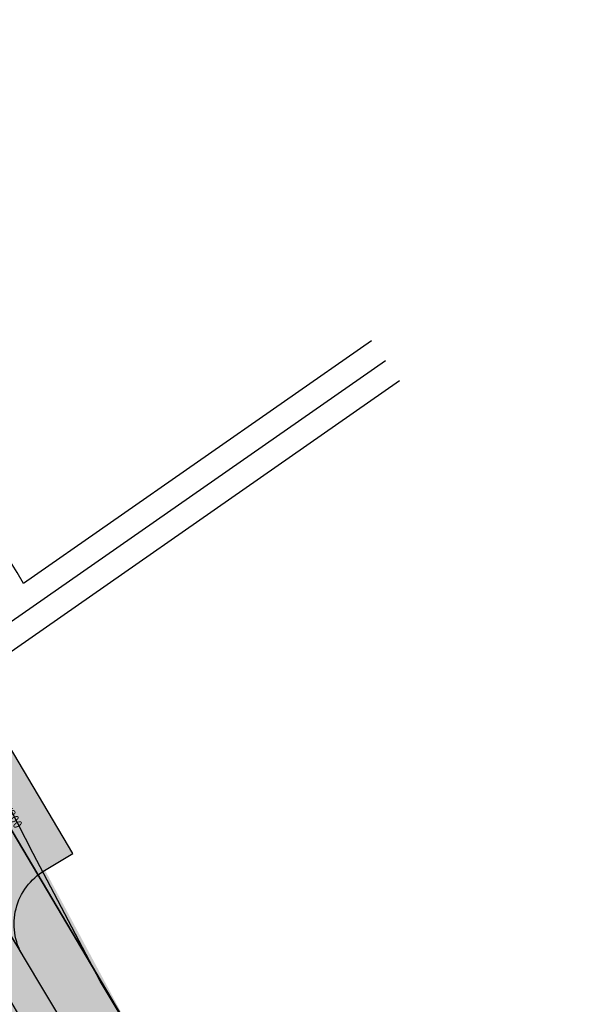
# Model space of a CAD drawing. Header units: metres. Extents: x 149090 to 161988, y 479090 to 487021.
# Tile 21 of 72: x 149763 to 149816, y 485847 to 485942. Entities that reach past the tile are written whole.
import ezdxf
from ezdxf.enums import TextEntityAlignment as Align

# ---------------------------------------------------------------- set-up
doc = ezdxf.new("R2010")
doc.units = ezdxf.units.M
doc.linetypes.add('AM-AS', pattern=[16, 10, -2, 2, -2])
doc.linetypes.add('XX-HIDDEN', pattern=[4, 2, -2])
doc.layers.get('0').update_dxf_attribs({"lineweight": 25})
for name, color, linetype, lineweight, true_color in [('B-WE-KG-GRENS_PERCEEL-GV', 1, 'Continuous', 30, 0xff0000), ('IRP-V-verharding-rijbaan', 7, 'Continuous', 0, 0xffb061), ('N-WE-GR-STADSLANDBOUW-A', 7, 'Continuous', 35, 0xffff9e), ('N-WE-KW-KUNSTWERK_DUIKER-S', 5, 'Continuous', 35, 0x0000ff)]:
    doc.layers.add(name, color=color, linetype=linetype, lineweight=lineweight, true_color=true_color)
for name, color, linetype, lineweight in [('N-WE-AM-AS_FIETSPAD-G', 3, 'AM-AS', 30), ('N-WE-AM-AS_WEG-G', 10, 'AM-AS', 30), ('N-WE-VH-KANTVERHARDING-G', 7, 'Continuous', 30), ('N-WE-VH-MATERIAALGRENS-G', 7, 'XX-HIDDEN', 25), ('N-WE-VH-VERHARDING_ASFALT-A', 252, 'Continuous', 18), ('N-WE-VH-VERHARDING_TEGEL-A', 252, 'Continuous', 18)]:
    doc.layers.add(name, color=color, linetype=linetype, lineweight=lineweight)
doc.styles.add('NLCS-ISO-M2000-T25', font='NLCS-ISO.ttf')

# ---------------------------------------------------------------- blocks, each defined once
blk = doc.blocks.new('*U394')
at = {"layer": 'N-WE-KW-KUNSTWERK_DUIKER-S', "color": 0}
for points in [[(-0.8493030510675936, 0.7750000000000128), (2.842170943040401e-14, 1.4210854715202e-14), (-0.8493030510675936, -0.7749999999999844)], [(2.842170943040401e-14, 1.4210854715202e-14), (102.3377952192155, 1.4210854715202e-14)], [(103.1870982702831, 0.7750000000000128), (102.3377952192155, 1.4210854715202e-14), (103.1870982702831, -0.7749999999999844)]]:
    blk.add_lwpolyline(points, dxfattribs=at)
at = {"color": 0, "style": 'NLCS-ISO-M2000-T25'}
blk.add_attdef('DUIKERNR', text='', height=7, dxfattribs=at).set_placement((0.8493030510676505, 1.4210854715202e-14), align=Align.BOTTOM_CENTER)

msp = doc.modelspace()

# ---------------------------------------------------------------- hatches: boundary and pattern name
at = {"layer": 'IRP-V-verharding-rijbaan', "transparency": 33554610}
h = msp.add_hatch(color=256, dxfattribs=at)
h.dxf.hatch_style = 1
h.paths.add_polyline_path([(149765.0155058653, 485859.8220233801), (149767.7377256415, 485861.4410390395), (149760.5813688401, 485873.4737676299), (149757.8594584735, 485871.8549359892, -0.4143765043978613), (149749.6338593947, 485873.9476787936, 0.0002712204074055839), (149762.9272541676, 485851.5954041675, -0.4143683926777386)])
at = {"layer": 'N-WE-GR-STADSLANDBOUW-A', "transparency": 33554559}
h = msp.add_hatch(color=256, dxfattribs=at)
h.dxf.hatch_style = 1
edge = h.paths.add_edge_path()
edge.add_arc((149754.7924484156, 485877.0118196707), 5.999999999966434, 210.7098109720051, 300.7416838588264)
edge.add_line((149757.8594584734, 485871.8549359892), (149758.4329236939, 485872.1959992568))
edge.add_line((149758.4329236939, 485872.1959992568), (149757.235, 485874.43))
edge.add_line((149757.235, 485874.43), (149755.7672698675, 485876.6829598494))
edge.add_line((149755.7672698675, 485876.6829598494), (149753.1594951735, 485874.8656594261))
edge.add_line((149753.1594951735, 485874.8656594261), (149750.7553245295, 485878.9144591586))
edge.add_line((149750.7553245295, 485878.9144591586), (149753.2020759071, 485880.6195459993))
edge.add_line((149753.2020759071, 485880.6195459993), (149740.66, 485898.7199999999))
edge.add_line((149740.66, 485898.7199999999), (149695.49, 485975.1799999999))
edge.add_line((149695.49, 485975.1799999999), (149652.475663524, 486048.8864263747))
edge.add_line((149652.475663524, 486048.8864263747), (149642.0145812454, 486066.8486994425))
edge.add_line((149642.0145812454, 486066.8486994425), (149641.870673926, 486066.7653591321))
edge.add_line((149641.870673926, 486066.7653591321), (149640.0012624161, 486059.6928308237))
edge.add_line((149640.0012624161, 486059.6928308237), (149707.6572881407, 485944.8942574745))
edge.add_arc((170359.7015859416, 498116.0841905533), 23971.75000006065, 210.5127810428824, 210.7098109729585)
edge = h.paths.add_edge_path()
edge.add_arc((149768.0825159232, 485854.6651396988), 5.99999999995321, 120.7416838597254, 210.7719701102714)
edge.add_arc((170359.7015859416, 498116.0841905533), 23971.75000006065, 210.7719701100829, 211.8257929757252)
edge.add_line((149991.9750877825, 485474.8613319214), (150006.5564436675, 485451.3358987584))
edge.add_line((150006.5564436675, 485451.3358987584), (150016.7337705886, 485434.1115313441))
edge.add_line((150016.7337705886, 485434.1115313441), (150020.1265922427, 485436.2302031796))
edge.add_line((150020.1265922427, 485436.2302031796), (150016.7567468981, 485441.6373252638))
edge.add_line((150016.7567468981, 485441.6373252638), (150019.7300225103, 485443.7340587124))
edge.add_line((150019.7300225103, 485443.7340587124), (150018.57, 485445.5))
edge.add_line((150018.57, 485445.5), (150009.9997693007, 485456.7367685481))
edge.add_line((150009.9997693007, 485456.7367685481), (150006.855, 485460.86))
edge.add_line((150006.855, 485460.86), (149969.8824999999, 485520.5625000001))
edge.add_line((149969.8824999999, 485520.5625000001), (149951.39625, 485550.4137500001))
edge.add_arc((150828.4954097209, 486114.2324719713), 1042.686188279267, 210.8043150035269, 212.73380547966, ccw=False)
edge.add_line((149932.91, 485580.265), (149838.515, 485735.74))
edge.add_line((149838.515, 485735.74), (149794.757, 485808.5690000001))
edge.add_arc((149836.404995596, 485838.386583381), 51.22151711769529, 213.6710071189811, 215.6004975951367, ccw=False)
edge.add_arc((149766.4195739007, 485854.1729516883), 51.96830640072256, 299.83431520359, 301.76380567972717, ccw=False)
edge.add_arc((150295.3657124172, 486119.6614538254), 591.2318564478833, 209.7584078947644, 211.6878983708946, ccw=False)
edge.add_arc((150285.1942125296, 486136.7764538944), 591.2318565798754, 209.7584078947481, 211.6878983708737, ccw=False)
edge.add_line((149771.9304731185, 485843.3221268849), (149773.4348964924, 485844.2189097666))
edge.add_line((149773.4348964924, 485844.2189097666), (149765.0554132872, 485859.8457579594))
edge.add_line((149765.0554132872, 485859.8457579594), (149765.0155058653, 485859.8220233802))
h = msp.add_hatch(color=256, dxfattribs=at)
h.dxf.hatch_style = 1
edge = h.paths.add_edge_path()
edge.add_arc((170359.7015847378, 498116.08418983), 23984.99999865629, 210.5920498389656, 210.8688391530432)
edge.add_line((149772.3189941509, 485809.9920804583), (149772.9880788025, 485810.3967600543))
edge.add_arc((149769.8829066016, 485815.5307551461), 5.999999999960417, 301.1666271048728, 390.8544962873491)
edge.add_arc((170359.7015862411, 498116.0841907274), 23978.25000040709, 210.6063840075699, 210.8544962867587, ccw=False)
edge.add_arc((149716.810100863, 485904.8074677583), 5.999999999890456, 30.60638400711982, 120.5659869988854)
edge.add_line((149713.758918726, 485909.9737321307), (149713.1101392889, 485909.5905647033))
h = msp.add_hatch(color=256, dxfattribs=at)
h.dxf.hatch_style = 1
h.paths.add_polyline_path([(149767.6217322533, 485807.1510557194, 0.4126680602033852), (149768.3034473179, 485809.8883953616, -0.00116636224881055), (149711.1138526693, 485906.0900515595, 0.414055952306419), (149708.3752514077, 485906.7941523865), (149707.0836853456, 485906.0313568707), (149706.2212554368, 485905.522008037, 0.0008948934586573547), (149706.1541959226, 485905.4760132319), (149706.922, 485904.1830000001), (149707.06, 485903.9500000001), (149707.7850300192, 485902.7291507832), (149708.9268251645, 485903.4034919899, 0.001143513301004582), (149765.0040841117, 485809.0738763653), (149763.9775381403, 485808.4529949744), (149765.5199880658, 485805.8798668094)])
at = {"layer": 'N-WE-VH-VERHARDING_ASFALT-A', "transparency": 33554585}
h = msp.add_hatch(color=256, dxfattribs=at)
h.dxf.hatch_style = 1
edge = h.paths.add_edge_path()
edge.add_line((149729.1979065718, 485908.4174912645), (149723.6034521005, 485905.1080986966))
edge.add_arc((170450.5859384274, 498170.1126986), 24083.98100032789, 210.6145414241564, 210.8463388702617)
edge.add_line((149773.3925907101, 485821.3550248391), (149778.9726618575, 485824.6886123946))
edge.add_arc((170450.614539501, 498170.1297012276), 24077.51427359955, 210.6145437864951, 210.8463365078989, ccw=False)
at = {"layer": 'N-WE-VH-VERHARDING_TEGEL-A'}
h = msp.add_hatch(dxfattribs=at)
h.set_pattern_fill('AVH-TEGEL_150X300_HALFST', color=256, scale=2.5, angle=92.11425861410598, pattern_type=2)
h.set_pattern_definition([(32.14854755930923, (149518.8827389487, 486268.9530654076), (-0.1995435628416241, 0.3175017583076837), []), (122.1485475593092, (149518.8827389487, 486268.9530654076), (-0.6350035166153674, -0.3990871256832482), [0.3749999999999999, -0.3749999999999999]), (122.1485475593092, (149519.200240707, 486269.1526089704), (-0.6350035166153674, -0.3990871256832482), [-0.3749999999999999, 0.3749999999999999])])
edge = h.paths.add_edge_path()
edge.add_arc((149766.5866748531, 485808.8623874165), 1.999999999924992, 306.9555457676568, 390.8641308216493)
edge.add_arc((170359.7015698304, 498116.0841809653), 23988.49998131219, 210.5968204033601, 210.8641308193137, ccw=False)
edge.add_arc((149709.3923121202, 485905.0720642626), 1.999999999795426, 30.59682039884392, 120.5659870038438)
edge.add_line((149708.3752514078, 485906.7941523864), (149713.1101392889, 485909.5905647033))
edge.add_arc((170359.7015862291, 498116.0841907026), 23985.0000003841, 210.5920498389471, 210.8688391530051)
edge.add_line((149772.3189941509, 485809.9920804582), (149767.7943438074, 485807.2554556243))
edge.add_line((149767.7943438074, 485807.2554556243), (149767.789065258, 485807.2641830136))

# ---------------------------------------------------------------- linework, layer by layer
at = {"layer": 'B-WE-KG-GRENS_PERCEEL-GV', "flags": 128}
msp.add_lwpolyline([(149794.757, 485808.569), (149770.365, 485849.165), (149763.92, 485861.45), (149757.235, 485874.43), (149754.749, 485878.246), (149751.97, 485882.51), (149740.66, 485898.72), (149695.49, 485975.18), (149651.453, 486050.612), (149626.228, 486094.006), (149593.79, 486149.815), (149548.495, 486228.725), (149510.08, 486296.2), (149507.695, 486300.98), (149505.825, 486305.19), (149500.46, 486317.83), (149497.978, 486321.71), (149495.705, 486325.26), (149487.485, 486337.17), (149480.27, 486349.23), (149468.199, 486370.684)], dxfattribs=at)
at = {"layer": 'N-WE-AM-AS_FIETSPAD-G', "flags": 128}
msp.add_lwpolyline([(149711.6033120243, 485908.7006364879, 0.001207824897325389), (149770.8215586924, 485809.0863930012, 0.001086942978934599)], format="xyb", dxfattribs=at)
at = {"layer": 'N-WE-AM-AS_WEG-G', "flags": 128}
msp.add_lwpolyline([(149989.2138758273, 485473.1472115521, -0.005729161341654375), (149704.857361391, 485943.2441331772), (149633.9921754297, 486063.4880015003, -0.0034920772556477), (149619.9765091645, 486087.6540250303), (149568.0385956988, 486178.6648899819), (149491.311227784, 486313.1143442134), (149442.0289332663, 486399.4717650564, -0.003431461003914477), (149428.5866771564, 486423.406743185), (149383.9823662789, 486504.1206252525)], format="xyb", dxfattribs=at)
at = {"layer": 'N-WE-VH-KANTVERHARDING-G'}
msp.add_lwpolyline([(149762.9872597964, 485887.4386239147, -0.0008098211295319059), (149723.4833356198, 485954.2212677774), (149662.9707368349, 486056.8988923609)], format="xyb", dxfattribs=at)
at = {"layer": 'N-WE-VH-KANTVERHARDING-G', "flags": 128}
for points in [[(149796.4967058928, 485910.7906146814), (149762.9872597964, 485887.4386239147)], [(149797.8337400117, 485908.8602019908), (149753.3967359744, 485877.8930381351)], [(149799.1986863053, 485906.9493519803), (149753.1594951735, 485874.8656594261)]]:
    msp.add_lwpolyline(points, dxfattribs=at)
for points in [[(149721.9742126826, 485907.8622916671, 0.001082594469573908), (149775.0337415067, 485818.6079128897)], [(149708.9268251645, 485903.4034919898, 0.001143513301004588), (149765.0040841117, 485809.0738763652, 0.001086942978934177)], [(149732.7318757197, 485861.0863652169, 0.0006263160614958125), (149763.4985784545, 485809.4488746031, 0.0006263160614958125)], [(149732.3988193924, 485859.4934254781, 0.0006253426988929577), (149763.121592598, 485807.9352971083)]]:
    msp.add_lwpolyline(points, format="xyb", dxfattribs=at)
at = {"layer": 'N-WE-VH-KANTVERHARDING-G'}
msp.add_lwpolyline([(149765.0155058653, 485859.8220233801), (149767.7377256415, 485861.4410390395), (149760.5813688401, 485873.4737676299), (149757.8594584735, 485871.8549359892, -0.4143765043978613), (149749.6338593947, 485873.9476787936, 0.0002712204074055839), (149762.9272541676, 485851.5954041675, -0.4143683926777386), (149765.0155058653, 485859.8220233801)], format="xyb", close=True, dxfattribs=at)
msp.add_arc((170359.7015858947, 498116.0841905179), 23971.75000000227, 210.5127810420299, 211.8257929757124, dxfattribs=at)
at = {"layer": 'N-WE-VH-MATERIAALGRENS-G', "flags": 128}
for points in [[(149713.1100814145, 485909.5906625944, 0.001207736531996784), (149772.3196608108, 485809.9909651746, 0.001207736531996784)], [(149711.1139211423, 485906.0899357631, 0.001166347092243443), (149768.3027702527, 485809.8895282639, 0.001166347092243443)]]:
    msp.add_lwpolyline(points, format="xyb", dxfattribs=at)

# ---------------------------------------------------------------- block references
at = {"layer": 'N-WE-KW-KUNSTWERK_DUIKER-S'}
ref = msp.add_blockref('*U394', (149753.3967232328, 485877.8930292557), dxfattribs=dict(at, xscale=0.4000000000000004, yscale=0.4000000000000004, zscale=0.4000000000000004, rotation=300.7042357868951))
ref.add_attrib('DUIKERNR', 'bt-%%c800', dxfattribs={"layer": '0', "height": 0.8999999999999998, "rotation": 300.704237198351, "style": 'NLCS-ISO-M2000-T25'}).set_placement((149760.8722394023, 485865.4410707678), align=Align.BOTTOM_CENTER)

doc.saveas('drawing.dxf')
